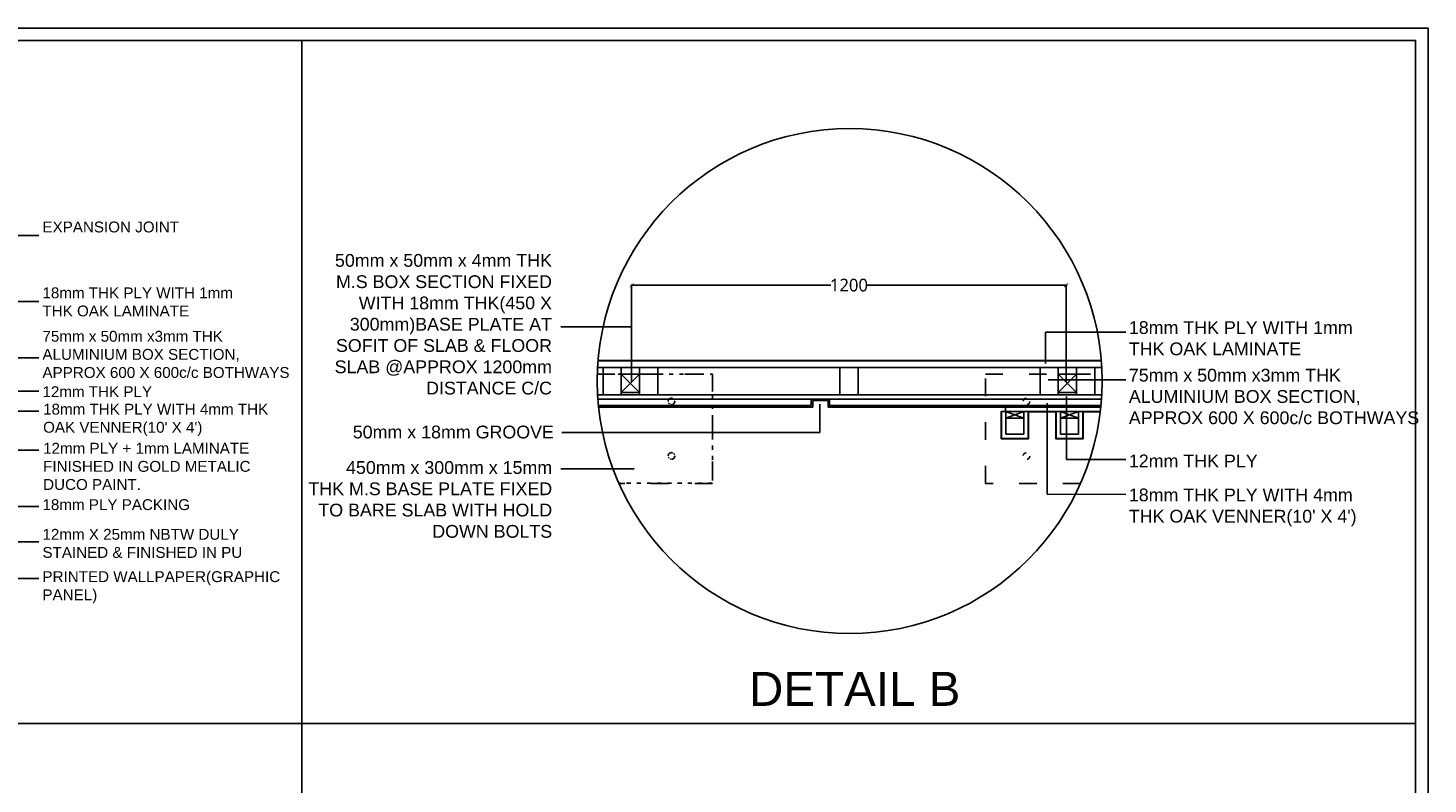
# Model space of a CAD drawing. Header units: millimetres. Extents: x 502444 to 745500, y -417645 to -375189.
# Tile 19 of 208: x 544319 to 560769, y -407023 to -398141. Entities that reach past the tile are written whole.
import ezdxf

# ---------------------------------------------------------------- set-up
doc = ezdxf.new("R2010")
doc.units = ezdxf.units.MM
doc.linetypes.add('ACAD_ISO03W100', pattern=[30, 12, -18])
doc.linetypes.add('DASHED', pattern=[0.75, 0.5, -0.25])
doc.layers.get('Defpoints').update_dxf_attribs({"color": 251})
for name, color, linetype, lineweight in [('0FM-WS-TEXT', 7, 'Continuous', 25), ('G-ANNO-TEXT', 231, 'Continuous', 9), ('Text', 7, 'Continuous', 25), ('Wall New', 1, 'Continuous', 50)]:
    doc.layers.add(name, color=color, linetype=linetype, lineweight=lineweight)
doc.layers.add('DIMENSIONS', color=7, linetype='Continuous', lineweight=25, true_color=0xcc0000)
doc.styles.add('Arial_B_4', font='arialbd.ttf', dxfattribs={"height": 800})
doc.styles.add('RS75', font='@Malgun Gothic', dxfattribs={"height": 75})
doc.dimstyles.new('DIM', dxfattribs={"dimtxt": 100, "dimasz": 50, "dimexe": 0, "dimexo": 20, "dimgap": 0, "dimtad": 0, "dimdec": 0, "dimrnd": 5, "dimzin": 0, "dimdsep": 46, "dimtxsty": 'Standard', "dimblk": 'OBLIQUE', "dimcen": 0, "dimdle": 10, "dimadec": 4, "dimazin": 0, "dimtfac": 1, "dimtdec": 0, "dimtofl": 0, "dimtmove": 1, "dimatfit": 3, "dimfxl": 1, "dimtolj": 1, "dimtzin": 0, "dimarcsym": 0})
doc.dimstyles.get("Standard").update_dxf_attribs({"dimtxt": 0.18, "dimasz": 0.18, "dimexe": 0.18, "dimexo": 0.0625, "dimgap": 0.09, "dimtad": 0, "dimtih": 1, "dimtoh": 1, "dimdec": 4, "dimzin": 0, "dimdsep": 46, "dimtxsty": 'Standard', "dimcen": 0.09, "dimadec": 0, "dimazin": 0, "dimtfac": 1, "dimtdec": 4, "dimtofl": 0, "dimtmove": 0, "dimatfit": 3, "dimfxl": 1, "dimtolj": 1, "dimtzin": 0, "dimarcsym": 0})

# ---------------------------------------------------------------- blocks, each defined once
blk = doc.blocks.new('sheet format horizontal')
at = {"layer": 'Text'}
for points in [[(66770.91, -4572.61), (66770.91, -3464.93), (65208.79, -3464.93), (65208.79, -4572.61)], [(66770.91, -4572.61), (65208.79, -4572.61), (65208.79, -3464.93), (66770.91, -3464.93)], [(65217.44, -3473.58), (66762.26, -3473.58), (66762.26, -4563.96), (65217.44, -4563.96)]]:
    blk.add_lwpolyline(points, close=True, dxfattribs=at)
blk = doc.blocks.new('_ArchTick')
at = {"color": 0, "linetype": 'ByBlock', "const_width": 0.15}
blk.add_lwpolyline([(-0.5, -0.5), (0.5, 0.5)], dxfattribs=at)
blk = doc.blocks.new('*D239')
at = {"layer": 'Defpoints', "color": 0, "lineweight": 25, "ltscale": 250, "transparency": 16777216}
for p in [(647016, -403986, 0), (646928, -404285), (647016, -404285, 0)]:
    blk.add_point(p, dxfattribs=at)
at = {"layer": 'DIMENSIONS', "color": 0, "lineweight": -2, "ltscale": 250, "transparency": 16777216}
for p, q in [((646928, -403976), (646928, -404068)), ((646996, -403986), (646928, -403986)), ((646928, -404295), (646928, -404204)), ((646996, -404285), (646928, -404285))]:
    blk.add_line(p, q, dxfattribs=at)
at = {"layer": 'DIMENSIONS', "color": 0, "lineweight": -2, "ltscale": 250, "transparency": 16777216, "xscale": 50, "yscale": 50, "zscale": 50}
for p, rotation in [((646928, -403986), 90), ((646928, -404285), 270)]:
    blk.add_blockref('_ArchTick', p, dxfattribs=dict(at, rotation=rotation))
at = {"layer": 'DIMENSIONS', "color": 0, "ltscale": 250, "transparency": 16777216, "insert": (646928, -404136), "char_height": 75, "attachment_point": 5, "rotation": 90, "style": 'RS75'}
blk.add_mtext('\\A1;{\\H1.3333x;50}', dxfattribs=at)
blk = doc.blocks.new('*D241')
at = {"layer": 'Defpoints', "color": 0, "lineweight": 25, "ltscale": 250, "transparency": 16777216}
for p in [(646717, -403875, 0), (646553, -404324), (646717, -404324, 0)]:
    blk.add_point(p, dxfattribs=at)
at = {"layer": 'DIMENSIONS', "color": 0, "lineweight": -2, "ltscale": 250, "transparency": 16777216}
for p, q in [((646553, -403865), (646553, -404031)), ((646697, -403875), (646553, -403875)), ((646553, -404334), (646553, -404168)), ((646697, -404324), (646553, -404324))]:
    blk.add_line(p, q, dxfattribs=at)
at = {"layer": 'DIMENSIONS', "color": 0, "lineweight": -2, "ltscale": 250, "transparency": 16777216, "xscale": 50, "yscale": 50, "zscale": 50}
for p, rotation in [((646553, -403875), 90), ((646553, -404324), 270)]:
    blk.add_blockref('_ArchTick', p, dxfattribs=dict(at, rotation=rotation))
at = {"layer": 'DIMENSIONS', "color": 0, "ltscale": 250, "transparency": 16777216, "insert": (646553, -404100), "char_height": 75, "attachment_point": 5, "rotation": 90, "style": 'RS75'}
blk.add_mtext('\\A1;{\\H1.3333x;75}', dxfattribs=at)
blk = doc.blocks.new('*D243')
at = {"layer": 'Defpoints', "color": 0, "lineweight": 25, "ltscale": 250, "transparency": 16777216}
for p in [(645876, -403680), (645876, -403875, 0), (647054, -403875, 0)]:
    blk.add_point(p, dxfattribs=at)
at = {"layer": 'DIMENSIONS', "color": 0, "lineweight": -2, "ltscale": 250, "transparency": 16777216}
for p, q in [((645866, -403680), (646396, -403680)), ((645876, -403855), (645876, -403680)), ((647064, -403680), (646534, -403680)), ((647054, -403855), (647054, -403680))]:
    blk.add_line(p, q, dxfattribs=at)
at = {"layer": 'DIMENSIONS', "color": 0, "lineweight": -2, "ltscale": 250, "transparency": 16777216, "xscale": 50, "yscale": 50, "zscale": 50, "rotation": 180}
blk.add_blockref('_ArchTick', (645876, -403680), dxfattribs=at)
at = {"layer": 'DIMENSIONS', "color": 0, "lineweight": -2, "ltscale": 250, "transparency": 16777216, "xscale": 50, "yscale": 50, "zscale": 50}
blk.add_blockref('_ArchTick', (647054, -403680), dxfattribs=at)
at = {"layer": 'DIMENSIONS', "color": 0, "ltscale": 250, "transparency": 16777216, "insert": (646465, -403680), "char_height": 75, "attachment_point": 5, "style": 'RS75'}
blk.add_mtext('\\A1;{\\H1.3333x;75}', dxfattribs=at)
blk = doc.blocks.new('*D170')
at = {"layer": 'Defpoints', "color": 0, "lineweight": 25, "ltscale": 250, "transparency": 16777216}
for p in [(646153, -404606, 0), (645949, -405049), (646153, -405049, 0)]:
    blk.add_point(p, dxfattribs=at)
at = {"layer": 'DIMENSIONS', "color": 0, "lineweight": -2, "ltscale": 250, "transparency": 16777216}
for p, q in [((645949, -404596), (645949, -404759)), ((646133, -404606), (645949, -404606)), ((645949, -405059), (645949, -404896)), ((646133, -405049), (645949, -405049))]:
    blk.add_line(p, q, dxfattribs=at)
at = {"layer": 'DIMENSIONS', "color": 0, "lineweight": -2, "ltscale": 250, "transparency": 16777216, "xscale": 50, "yscale": 50, "zscale": 50}
for p, rotation in [((645949, -404606), 90), ((645949, -405049), 270)]:
    blk.add_blockref('_ArchTick', p, dxfattribs=dict(at, rotation=rotation))
at = {"layer": 'DIMENSIONS', "color": 0, "ltscale": 250, "transparency": 16777216, "insert": (645949, -404827), "char_height": 75, "attachment_point": 5, "rotation": 90, "style": 'RS75'}
blk.add_mtext('\\A1;{\\H1.3333x;75}', dxfattribs=at)
blk = doc.blocks.new('*D171')
at = {"layer": 'Defpoints', "color": 0, "lineweight": 25, "ltscale": 250, "transparency": 16777216}
for p in [(646153, -405049, 0), (646602, -405049, 0), (646602, -405215)]:
    blk.add_point(p, dxfattribs=at)
at = {"layer": 'DIMENSIONS', "color": 0, "lineweight": -2, "ltscale": 250, "transparency": 16777216}
for p, q in [((646153, -405069), (646153, -405215)), ((646602, -405069), (646602, -405215)), ((646143, -405215), (646309, -405215)), ((646612, -405215), (646446, -405215))]:
    blk.add_line(p, q, dxfattribs=at)
at = {"layer": 'DIMENSIONS', "color": 0, "lineweight": -2, "ltscale": 250, "transparency": 16777216, "xscale": 50, "yscale": 50, "zscale": 50, "rotation": 180}
blk.add_blockref('_ArchTick', (646153, -405215), dxfattribs=at)
at = {"layer": 'DIMENSIONS', "color": 0, "lineweight": -2, "ltscale": 250, "transparency": 16777216, "xscale": 50, "yscale": 50, "zscale": 50}
blk.add_blockref('_ArchTick', (646602, -405215), dxfattribs=at)
at = {"layer": 'DIMENSIONS', "color": 0, "ltscale": 250, "transparency": 16777216, "insert": (646377, -405215), "char_height": 75, "attachment_point": 5, "style": 'RS75'}
blk.add_mtext('\\A1;{\\H1.3333x;75}', dxfattribs=at)
blk = doc.blocks.new('*D244')
at = {"layer": 'Defpoints', "color": 0, "lineweight": 25, "ltscale": 250, "transparency": 16777216}
for p in [(647051, -405043, 0), (646602, -405049, 0), (647051, -405215)]:
    blk.add_point(p, dxfattribs=at)
at = {"layer": 'DIMENSIONS', "color": 0, "lineweight": -2, "ltscale": 250, "transparency": 16777216}
for p, q in [((646602, -405069), (646602, -405215)), ((647051, -405063), (647051, -405215)), ((646592, -405215), (646758, -405215)), ((647061, -405215), (646895, -405215))]:
    blk.add_line(p, q, dxfattribs=at)
at = {"layer": 'DIMENSIONS', "color": 0, "lineweight": -2, "ltscale": 250, "transparency": 16777216, "xscale": 50, "yscale": 50, "zscale": 50, "rotation": 180}
blk.add_blockref('_ArchTick', (646602, -405215), dxfattribs=at)
at = {"layer": 'DIMENSIONS', "color": 0, "lineweight": -2, "ltscale": 250, "transparency": 16777216, "xscale": 50, "yscale": 50, "zscale": 50}
blk.add_blockref('_ArchTick', (647051, -405215), dxfattribs=at)
at = {"layer": 'DIMENSIONS', "color": 0, "ltscale": 250, "transparency": 16777216, "insert": (646826, -405215), "char_height": 75, "attachment_point": 5, "style": 'RS75'}
blk.add_mtext('\\A1;{\\H1.3333x;75}', dxfattribs=at)
blk = doc.blocks.new('*D242')
at = {"layer": 'Defpoints', "color": 0, "lineweight": 25, "ltscale": 250, "transparency": 16777216}
for p in [(647428, -403499), (647365, -403761, 0), (647428, -403761, 0)]:
    blk.add_point(p, dxfattribs=at)
at = {"layer": 'DIMENSIONS', "color": 0, "lineweight": -2, "ltscale": 250, "transparency": 16777216}
for p, q in [((647355, -403499), (647438, -403499)), ((647365, -403741), (647365, -403499)), ((647428, -403741), (647428, -403499))]:
    blk.add_line(p, q, dxfattribs=at)
at = {"layer": 'DIMENSIONS', "color": 0, "lineweight": -2, "ltscale": 250, "transparency": 16777216, "xscale": 50, "yscale": 50, "zscale": 50, "rotation": 180}
blk.add_blockref('_ArchTick', (647365, -403499), dxfattribs=at)
at = {"layer": 'DIMENSIONS', "color": 0, "lineweight": -2, "ltscale": 250, "transparency": 16777216, "xscale": 50, "yscale": 50, "zscale": 50}
blk.add_blockref('_ArchTick', (647428, -403499), dxfattribs=at)
at = {"layer": 'DIMENSIONS', "color": 0, "ltscale": 250, "transparency": 16777216, "insert": (647412, -403448), "char_height": 75, "attachment_point": 5, "style": 'RS75'}
blk.add_mtext('\\A1;{\\H1.3333x;12}', dxfattribs=at)
blk = doc.blocks.new('*D180')
at = {"layer": 'Defpoints', "color": 0, "lineweight": 25, "ltscale": 250, "transparency": 16777216}
for p in [(551412, -401162), (551412, -402314, 0), (556518, -402314, 0)]:
    blk.add_point(p, dxfattribs=at)
at = {"layer": 'DIMENSIONS', "color": 0, "lineweight": -2, "ltscale": 250, "transparency": 16777216}
for p, q in [((551402, -401162), (553751, -401162)), ((551412, -402294), (551412, -401162)), ((556528, -401162), (554180, -401162)), ((556518, -402294), (556518, -401162))]:
    blk.add_line(p, q, dxfattribs=at)
at = {"layer": 'DIMENSIONS', "color": 0, "lineweight": -2, "ltscale": 250, "transparency": 16777216, "xscale": 50, "yscale": 50, "zscale": 50, "rotation": 180}
blk.add_blockref('_ArchTick', (551412, -401162), dxfattribs=at)
at = {"layer": 'DIMENSIONS', "color": 0, "lineweight": -2, "ltscale": 250, "transparency": 16777216, "xscale": 50, "yscale": 50, "zscale": 50}
blk.add_blockref('_ArchTick', (556518, -401162), dxfattribs=at)
at = {"layer": 'DIMENSIONS', "color": 0, "ltscale": 250, "transparency": 16777216, "insert": (553965, -401162), "char_height": 75, "attachment_point": 5, "style": 'RS75'}
blk.add_mtext('\\A1;{\\H2x;1200}', dxfattribs=at)
blk = doc.blocks.new('TGTT')
at = {"layer": '0FM-WS-TEXT', "color": 18, "lineweight": 25, "true_color": 0x000000}
for p, q in [((669580.9, -404010.6, 0), (668199, -404010.6, 0)), ((668197.8, -404028.6, 0), (669582.1, -404028.6, 0)), ((668262.8, -404047.1, 0), (668312.8, -404097.1, 0)), ((668312.8, -404047.1, 0), (668262.8, -404097.1, 0)), ((669462.8, -404047.1, 0), (669512.8, -404097.1, 0)), ((669512.8, -404047.1, 0), (669462.8, -404097.1, 0)), ((668197.8, -404103.6, 0), (669582.1, -404103.6, 0)), ((669581.4, -404115.6, 0), (668198.5, -404115.6, 0)), ((668784.6, -404133.6, 0), (668200, -404133.6, 0)), ((668784.6, -404115.6, 0), (668784.6, -404133.6, 0)), ((668834.6, -404115.6, 0), (668834.6, -404133.6, 0)), ((669579.9, -404133.6, 0), (668834.6, -404133.6, 0)), ((669306, -404149.6, 0), (669578.1, -404149.6, 0)), ((669318, -404149.6, 0), (669318, -404137.6, 0)), ((669319, -404149.6, 0), (669368, -404167.6, 0)), ((669368, -404149.6, 0), (669319, -404167.6, 0)), ((669319, -404167.6, 0), (669368, -404167.6, 0)), ((669381, -404150.6, 0), (669456, -404150.6, 0)), ((669469, -404149.6, 0), (669518, -404167.6, 0)), ((669518, -404149.6, 0), (669469, -404167.6, 0)), ((669469, -404167.6, 0), (669518, -404167.6, 0)), ((669531, -404150.6, 0), (669578, -404150.6, 0))]:
    blk.add_line(p, q, dxfattribs=at)
at = {"layer": '0FM-WS-TEXT', "color": 251, "true_color": 0x636466}
for p, q in [((668830.6, -404119.6, 0), (668788.6, -404119.6, 0)), ((668788.6, -404119.6, 0), (668788.6, -404137.6, 0)), ((668830.6, -404119.6, 0), (668830.6, -404137.6, 0))]:
    blk.add_line(p, q, dxfattribs=at)
at = {"layer": '0FM-WS-TEXT', "color": 18, "lineweight": 25, "true_color": 0x000000, "elevation": 0}
for points in [[(668199.1, -404009.6), (669580.9, -404009.6)], [(669579.5, -404137.6), (668830.6, -404137.6)]]:
    blk.add_lwpolyline(points, dxfattribs=at)
at = {"layer": '0FM-WS-TEXT', "color": 18, "linetype": 'ACAD_ISO03W100', "lineweight": 25, "ltscale": 4, "true_color": 0x000000, "elevation": 0}
for points in [[(668197, -404047.1), (668512.8, -404047.1), (668512.8, -404347.1), (668256.3, -404347.1)], [(669523.7, -404347.1), (669262.8, -404347.1), (669262.8, -404047.1), (669582.9, -404047.1)]]:
    blk.add_lwpolyline(points, dxfattribs=at)
at = {"layer": '0FM-WS-TEXT', "color": 18, "lineweight": 25, "true_color": 0x000000, "elevation": 0}
for points in [[(668262.8, -404028.6), (668262.8, -404103.6), (668212.8, -404103.6), (668212.8, -404028.6)], [(668312.8, -404047.1), (668312.8, -404097.1), (668262.8, -404097.1), (668262.8, -404047.1)], [(668362.8, -404028.6), (668362.8, -404103.6), (668312.8, -404103.6), (668312.8, -404028.6)], [(668912.8, -404028.6), (668912.8, -404103.6), (668862.8, -404103.6), (668862.8, -404028.6)], [(669462.8, -404028.6), (669462.8, -404103.6), (669412.8, -404103.6), (669412.8, -404028.6)], [(669512.8, -404047.1), (669512.8, -404097.1), (669462.8, -404097.1), (669462.8, -404047.1)], [(669562.8, -404028.6), (669562.8, -404103.6), (669512.8, -404103.6), (669512.8, -404028.6)]]:
    blk.add_lwpolyline(points, close=True, dxfattribs=at)
at = {"layer": '0FM-WS-TEXT', "color": 251, "true_color": 0x636466, "elevation": 0}
blk.add_lwpolyline([(668788.6, -404137.6), (668200.4, -404137.6)], dxfattribs=at)
at = {"layer": '0FM-WS-TEXT', "elevation": 0}
for points in [[(669381, -404150.6), (669381, -404224.6), (669306, -404224.6), (669306, -404149.6), (669381, -404149.6)], [(669380, -404149.6), (669380, -404223.6), (669307, -404223.6), (669307, -404149.6)], [(669368, -404149.6), (669368, -404211.6), (669319, -404211.6), (669319, -404149.6)], [(669456, -404149.6), (669531, -404149.6)], [(669531, -404150.6), (669531, -404224.6), (669456, -404224.6), (669456, -404150.6)], [(669530, -404149.6), (669530, -404223.6), (669457, -404223.6), (669457, -404149.6)], [(669518, -404149.6), (669518, -404211.6), (669469, -404211.6), (669469, -404149.6)]]:
    blk.add_lwpolyline(points, dxfattribs=at)
at = {"layer": '0FM-WS-TEXT', "color": 1, "lineweight": 25}
blk.add_circle((668890, -404066.1, 0), 693.2, dxfattribs=at)
at = {"layer": '0FM-WS-TEXT', "color": 18, "linetype": 'ACAD_ISO03W100', "lineweight": 25, "true_color": 0x000000}
for centre in [(668400.3, -404122.1, 0), (669375.3, -404122.1, 0), (668400.3, -404272.1, 0), (669375.3, -404272.1, 0)]:
    blk.add_circle(centre, 9, dxfattribs=at)
blk = doc.blocks.new('TYT')
at = {"color": 1, "linetype": 'DASHED', "lineweight": 30, "ltscale": 250}
for p, q in [((647396.5, -404592.9, 0), (647396.5, -402709.9, 0)), ((647396.5, -404592.9, 0), (647511.7, -404592.9, 0)), ((647511.7, -404592.9, 0), (647511.7, -405504.5, 0))]:
    blk.add_line(p, q, dxfattribs=at)
at = {"color": 18, "lineweight": 25, "true_color": 0x000000}
for p, q in [((647365, -403761.3, 0), (647365, -403875.1, 0)), ((647427.9, -403761.3, 0), (647427.9, -403875.1, 0)), ((647352.9, -404396, 0), (647352.9, -404599.6, 0)), ((647427.9, -404396, 0), (647427.9, -404324.2, 0)), ((647427.9, -404515.8, 0), (647427.9, -404396, 0)), ((647499.8, -404587.7, 0), (647499.8, -404515.8, 0)), ((647649.5, -404587.7, 0), (647649.5, -404515.8, 0)), ((647948.8, -404587.7, 0), (647948.8, -404515.8, 0)), ((648098.5, -404587.7, 0), (648098.5, -404515.8, 0)), ((648397.9, -404587.7, 0), (648397.9, -404515.8, 0)), ((648547.6, -404587.7, 0), (648547.6, -404515.8, 0))]:
    blk.add_line(p, q, dxfattribs=at)
at = {"layer": '0FM-WS-TEXT', "color": 18, "lineweight": 25, "true_color": 0x000000}
for p, q in [((643237.7, -403875.1, 0), (647365, -403875.1, 0)), ((647365, -403767.3, 0), (643252.1, -403767.3, 0)), ((648603.5, -403767.3, 0), (647427.9, -403767.3, 0)), ((647427.9, -403875.1, 0), (648617.8, -403875.1, 0)), ((647016.2, -403985.9, 0), (647315.6, -404285.3, 0)), ((647315.6, -403985.9, 0), (647016.2, -404285.3, 0)), ((647465.3, -403985.9, 0), (647764.7, -404285.3, 0)), ((647764.7, -403985.9, 0), (647465.3, -404285.3, 0)), ((643224.6, -404324.2, 0), (647352.9, -404324.2, 0)), ((647352.9, -404396, 0), (643229.5, -404396, 0)), ((647352.9, -404324.2, 0), (647352.9, -404396, 0)), ((647427.9, -404324.2, 0), (648630.9, -404324.2, 0)), ((648626.1, -404396, 0), (647427.9, -404396, 0)), ((647352.9, -404503.8, 0), (643240.3, -404503.8, 0)), ((643529.9, -404599.6, 0), (643529.9, -404527.8, 0)), ((648615.2, -404503.8, 0), (647427.9, -404503.8, 0)), ((647427.9, -404503.8, 0), (648615.2, -404503.8, 0)), ((647427.9, -404515.8, 0), (648613.7, -404515.8, 0)), ((643458, -404599.6, 0), (647499.8, -404599.6, 0)), ((643535.9, -404599.6, 0), (643829.3, -404707.4, 0)), ((643829.3, -404599.6, 0), (643535.9, -404707.4, 0)), ((643907.1, -404605.6, 0), (644356.2, -404605.6, 0)), ((644434, -404599.6, 0), (644727.4, -404707.4, 0)), ((644727.4, -404599.6, 0), (644434, -404707.4, 0)), ((644805.3, -404605.6, 0), (645254.3, -404605.6, 0)), ((645332.2, -404599.6, 0), (645625.6, -404707.4, 0)), ((645625.6, -404599.6, 0), (645332.2, -404707.4, 0)), ((645703.4, -404605.6, 0), (646152.5, -404605.6, 0)), ((646230.4, -404599.6, 0), (646523.8, -404707.4, 0)), ((646523.8, -404599.6, 0), (646230.4, -404707.4, 0)), ((646601.6, -404605.6, 0), (647050.7, -404605.6, 0)), ((647128.5, -404599.6, 0), (647421.9, -404707.4, 0)), ((647421.9, -404599.6, 0), (647128.5, -404707.4, 0)), ((647499.8, -404587.7, 0), (647649.5, -404587.7, 0)), ((648098.5, -404587.7, 0), (647948.8, -404587.7, 0)), ((648547.6, -404587.7, 0), (648397.9, -404587.7, 0)), ((643535.9, -404707.4, 0), (643829.3, -404707.4, 0)), ((644434, -404707.4, 0), (644727.4, -404707.4, 0)), ((645332.2, -404707.4, 0), (645625.6, -404707.4, 0)), ((646230.4, -404707.4, 0), (646523.8, -404707.4, 0)), ((647128.5, -404707.4, 0), (647421.9, -404707.4, 0))]:
    blk.add_line(p, q, dxfattribs=at)
at = {"layer": '0FM-WS-TEXT', "color": 18, "lineweight": 25, "true_color": 0x000000, "elevation": 0}
for points in [[(643253, -403761.3), (647365, -403761.3)], [(647427.9, -403761.3), (648602.5, -403761.3)], [(647352.9, -404527.8), (643243.4, -404527.8)]]:
    blk.add_lwpolyline(points, dxfattribs=at)
for points in [[(647016.2, -403875.1), (647016.2, -404324.2), (646716.8, -404324.2), (646716.8, -403875.1)], [(648064, -403875.1), (648064, -404324.2), (647764.7, -404324.2), (647764.7, -403875.1)], [(647315.6, -403985.9), (647315.6, -404285.3), (647016.2, -404285.3), (647016.2, -403985.9)], [(647764.7, -403985.9), (647764.7, -404285.3), (647465.3, -404285.3), (647465.3, -403985.9)]]:
    blk.add_lwpolyline(points, close=True, dxfattribs=at)
at = {"layer": '0FM-WS-TEXT', "elevation": 0}
for points in [[(643907.1, -404605.6), (643907.1, -405048.7), (643458, -405048.7), (643458, -404599.6), (643907.1, -404599.6)], [(643901.1, -404599.6), (643901.1, -405042.7), (643464, -405042.7), (643464, -404599.6)], [(643829.3, -404599.6), (643829.3, -404970.9), (643535.9, -404970.9), (643535.9, -404599.6)], [(644356.2, -404599.6), (644805.3, -404599.6)], [(644805.3, -404605.6), (644805.3, -405048.7), (644356.2, -405048.7), (644356.2, -404605.6)], [(644799.3, -404599.6), (644799.3, -405042.7), (644362.2, -405042.7), (644362.2, -404599.6)], [(644727.4, -404599.6), (644727.4, -404970.9), (644434, -404970.9), (644434, -404599.6)], [(645254.3, -404599.6), (645703.4, -404599.6)], [(645703.4, -404605.6), (645703.4, -405048.7), (645254.3, -405048.7), (645254.3, -404605.6)], [(645697.4, -404599.6), (645697.4, -405042.7), (645260.3, -405042.7), (645260.3, -404599.6)], [(645625.6, -404599.6), (645625.6, -404970.9), (645332.2, -404970.9), (645332.2, -404599.6)], [(646152.5, -404599.6), (646601.6, -404599.6)], [(646601.6, -404605.6), (646601.6, -405048.7), (646152.5, -405048.7), (646152.5, -404605.6)], [(646595.6, -404599.6), (646595.6, -405042.7), (646158.5, -405042.7), (646158.5, -404599.6)], [(646523.8, -404599.6), (646523.8, -404970.9), (646230.4, -404970.9), (646230.4, -404599.6)], [(647050.7, -404599.6), (647499.8, -404599.6), (647499.8, -405048.7), (647050.7, -405048.7), (647050.7, -404605.6)], [(647493.8, -404599.6), (647493.8, -405042.7), (647056.7, -405042.7), (647056.7, -404599.6)], [(647421.9, -404599.6), (647421.9, -404970.9), (647128.5, -404970.9), (647128.5, -404599.6)]]:
    blk.add_lwpolyline(points, dxfattribs=at)
at = {"layer": '0FM-WS-TEXT', "color": 1, "lineweight": 25}
blk.add_circle((645927.8, -404178.3, 0), 2707.1, dxfattribs=at)
at = {"layer": 'G-ANNO-TEXT', "color": 7, "char_height": 100, "attachment_point": 1, "style": 'Arial_B_4'}
for s, insert, width in [('\\A1;\\pxqr;{\\fArial|b0|i0|c0|p34;25mm GROOVE FOR EXPANSION JOINT }', (640947.3, -402533.1), 2085.303), ('\\A1;{\\fArial|b0|i0|c0|p34;\\C1;EXPANSION JOINT}', (649175.8, -402709.9, 0), 1978.774), ('\\A1;\\pxqr;{\\fArial|b0|i0|c0|p34;50mm x 50mm x 4mm THK M.S BOX SECTION FIXED WITH 15mm THK(450 X 300mm)BASE PLATE AT SOFIT OF SLAB & FLOOR SLAB @APPROX 1200 X1200mm c/c BOTHWAYS }', (641069, -402954.2), 1963.076), ('\\A1;{\\fArial|b0|i0|c0|p34;18mm THK PLY WITH 1mm THK OAK LAMINATE}', (649175.8, -403316), 1978.774), ('\\A1;{\\fArial|b0|i0|c0|p34;75mm x 50mm x3mm THK ALUMINIUM BOX SECTION, APPROX 600 X 600c/c BOTHWAYS}', (649175.8, -403715.9), 2366.12), ('\\A1;{\\fArial|b0|i0|c0|p34;12mm THK PLY}', (649175.8, -404225.8), 2867.618), ("\\A1;{\\fArial|b0|i0|c0|p34;18mm THK PLY WITH 4mm THK OAK VENNER(10' X 4')}", (649182, -404386.8), 2347.55), ('\\A1;{\\fArial|b0|i0|c0|p34;12mm x 12mm GROOVE}', (641498.6, -404500.7), 2867.618), ('\\A1;{\\fArial|b0|i0|c0|p34;12mm PLY + 1mm LAMINATE FINISHED IN GOLD METALIC DUCO PAINT.}', (649182, -404746.6), 2314.914), ('\\A1;{\\fArial|b0|i0|c0|p34;18mm PLY PACKING}', (649175.8, -405265.5, 0), 2867.618), ('\\A1;{\\fArial|b0|i0|c0|p34;12mm X 25mm NBTW DULY STAINED & FINISHED IN PU}', (649175.8, -405538.7, 0), 2367.888), ('\\A1;{\\fArial|b0|i0|c0|p34;PRINTED WALLPAPER(GRAPHIC PANEL)}', (649175.8, -405928.5, 0), 2398.485)]:
    blk.add_mtext(s, dxfattribs=dict(at, insert=insert, width=width))
at = {"layer": 'DIMENSIONS', "color": 252, "ltscale": 250, "true_color": 0x939598}
for base, p1, p2, text, picture, middle in [((647427.9, -403499), (647365, -403761.3, 0), (647427.9, -403761.3, 0), '{\\H1.3333x;12}', '*D242', (647411.8, -403447.9)), ((645876.5, -403679.7, 0), (647053.6, -403875.1, 0), (645876.5, -403875.1, 0), '{\\H1.3333x;75}', '*D243', (646465, -403679.7, 0)), ((647050.7, -405215.2, 0), (646601.6, -405048.7, 0), (647050.7, -405042.7, 0), '{\\H1.3333x;75}', '*D244', (646826.1, -405215.2, 0)), ((646601.6, -405215.2, 0), (646152.5, -405048.7, 0), (646601.6, -405048.7, 0), '{\\H1.3333x;75}', '*D171', (646377.1, -405215.2, 0))]:
    dim = blk.add_linear_dim(base=base, p1=p1, p2=p2, text=text, dimstyle='DIM', override={"dimtxt": 60, "dimtxsty": 'RS75', "dimblk1": 'ArchTick', "dimblk2": 'ArchTick', "dimsah": 1}, dxfattribs=at)
    dim.commit()
    dim.dimension.update_dxf_attribs({"geometry": picture, "text_midpoint": middle})
for base, p1, p2, text, picture, middle in [((646553, -404324.2, 0), (646716.8, -403875.1, 0), (646716.8, -404324.2, 0), '{\\H1.3333x;75}', '*D241', (646553, -404099.6, 0)), ((646927.5, -404285.3, 0), (647016.2, -403985.9, 0), (647016.2, -404285.3, 0), '{\\H1.3333x;50}', '*D239', (646927.5, -404135.6, 0)), ((645949.1, -405048.7, 0), (646152.5, -404605.6, 0), (646152.5, -405048.7, 0), '{\\H1.3333x;75}', '*D170', (645949.1, -404827.2, 0))]:
    dim = blk.add_linear_dim(base=base, p1=p1, p2=p2, angle=90, text=text, dimstyle='DIM', override={"dimtxt": 60, "dimtxsty": 'RS75', "dimblk1": 'ArchTick', "dimblk2": 'ArchTick', "dimsah": 1}, dxfattribs=at)
    dim.commit()
    dim.dimension.update_dxf_attribs({"geometry": picture, "text_midpoint": middle})
at = {"color": 18, "lineweight": 25, "true_color": 0x000000}
blk.add_leader([(648023.7, -404587.7, 0), (648023.7, -405657.1, 0), (649141.1, -405657.1, 0)], dimstyle='Standard', override={"dimtxt": 100, "dimgap": 0.09, "dimtad": 0, "dimtih": 0, "dimtoh": 0, "dimtfill": 1, "dimarcsym": 2}, dxfattribs=at)
at = {"layer": '0FM-WS-TEXT'}
for points in [[(646550.2, -404352.8, 0), (646550.2, -402584.3, 0), (643066, -402584.3, 0)], [(647396.5, -402838.4, 0), (649141.1, -402838.4, 0)], [(646314.8, -404046.6, 0), (646314.8, -403444.4, 0), (643066, -403444.4, 0)], [(648197.4, -403814.9, 0), (648197.4, -403444.4, 0), (649141.1, -403444.4, 0)], [(647891.5, -403964.6, 0), (649141.1, -403964.6, 0)], [(648236.5, -404382.9, 0), (648236.5, -404272.2, 0), (649141.1, -404272.2, 0)], [(647804.7, -404515.8, 0), (647804.7, -405996.7, 0), (649141.1, -405996.7, 0)], [(648209.7, -404455.1, 0), (649141.1, -404455.1, 0)], [(643492.1, -404564.6), (643066, -404564.6)], [(647272.9, -404660.3, 0), (647272.9, -405333.7, 0), (649141.1, -405333.7, 0)], [(647460.6, -404814.8, 0), (649141.1, -404814.8, 0)]]:
    blk.add_leader(points, dimstyle='Standard', override={"dimtxt": 100, "dimasz": 50, "dimtih": 0, "dimtoh": 0, "dimtfill": 1, "dimarcsym": 2}, dxfattribs=at)

msp = doc.modelspace()

# ---------------------------------------------------------------- linework, layer by layer
at = {"layer": '0FM-WS-TEXT', "color": 18, "lineweight": 25, "true_color": 0x000000}
for p, q in [((547535.94638, -398287.0464, 2803.51127), (547535.94638, -414336.39715, 2803.51127)), ((534449.26423, -406311.72178, 2803.51127), (560622.62854, -406311.72178, 2803.51127))]:
    msp.add_line(p, q, dxfattribs=at)
at = {"layer": '0FM-WS-TEXT', "color": 18, "linetype": 'ACAD_ISO03W100', "lineweight": 25, "ltscale": 4, "true_color": 0x000000, "elevation": 0}
msp.add_lwpolyline([(551012.84509, -402207.49846), (552360.60053, -402207.49846), (552360.60053, -403487.65831), (551265.66413, -403487.65831)], dxfattribs=at)
at = {"layer": '0FM-WS-TEXT', "color": 18, "linetype": 'ACAD_ISO03W100', "lineweight": 25, "true_color": 0x000000}
for centre in [(551880.54059, -402527.53843, 0), (551880.54059, -403167.61835, 0)]:
    msp.add_circle(centre, 38.4048, dxfattribs=at)

# ---------------------------------------------------------------- block references
at = {"layer": '0FM-WS-TEXT', "color": 18, "lineweight": 25, "true_color": 0x000000}
for name, p, xscale, yscale, zscale in [('TYT', (-284141.45261, 113618.39571, 0), 1.276434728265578, 1.276434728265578, 1.276434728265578), ('TGTT', (-2308050.18727, 1326615.99985, 0), 4.278767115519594, 4.278767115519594, 4.278767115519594)]:
    msp.add_blockref(name, p, dxfattribs=dict(at, xscale=xscale, yscale=yscale, zscale=zscale))
at = {"layer": 'Wall New', "color": 5, "true_color": 0x0000ff, "xscale": 16.94267598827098, "yscale": 16.94267598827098, "zscale": 16.94267598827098}
msp.add_blockref('sheet format horizontal', (-570508.69964, -339435.37346, 2803.51127), dxfattribs=at)

# ---------------------------------------------------------------- texts
at = {"layer": 'G-ANNO-TEXT', "color": 7, "attachment_point": 1, "style": 'Arial_B_4'}
for s, insert, char_height, width in [('\\A1;\\pxqr;{\\fArial|b0|i0|c0|p34;50mm x 50mm x 4mm THK M.S BOX SECTION FIXED WITH 18mm THK(450 X 300mm)BASE PLATE AT SOFIT OF SLAB & FLOOR SLAB @APPROX 1200mm DISTANCE C/C }', (547608.16373, -400795.80488, 2803.51127), 150, 2867.6184016), ('\\A1;{\\fArial|b0|i0|c0|p34;18mm THK PLY WITH 1mm THK OAK LAMINATE}', (557253.96207, -401585.0469), 150, 2867.6184016), ('\\A1;{\\fArial|b0|i0|c0|p34;75mm x 50mm x3mm THK ALUMINIUM BOX SECTION, APPROX 600 X 600c/c BOTHWAYS}', (557253.96207, -402144.58836), 150, 3604.6722261), ('\\A1;{\\fArial|b0|i0|c0|p34;50mm x 18mm GROOVE}', (548135.36342, -402812.39707, 0), 150, 2867.6184016), ('\\A1;{\\fArial|b0|i0|c0|p34;12mm THK PLY}', (557253.96207, -403152.05747), 150, 2867.6184016), ('\\A1;\\pxqr;{\\fArial|b0|i0|c0|p34;450mm x 300mm x 15mm THK M.S BASE PLATE FIXED TO BARE SLAB WITH HOLD DOWN BOLTS}', (547610.65702, -403229.20162), 150, 2867.6184016), ("\\A1;{\\fArial|b0|i0|c0|p34;18mm THK PLY WITH 4mm THK OAK VENNER(10' X 4')}", (557253.96207, -403551.2369), 150, 2867.6184016), ('{\\fArial|b0|i0|c0|p34;\\C1;DETAIL B }', (552790.65281, -405704.91929, 0), 400, 3074.9844759)]:
    msp.add_mtext(s, dxfattribs=dict(at, insert=insert, char_height=char_height, width=width))

# ---------------------------------------------------------------- dimensions: what is measured, and where the dimension line sits
at = {"layer": 'DIMENSIONS', "color": 252, "ltscale": 250, "true_color": 0x939598}
dim = msp.add_linear_dim(base=(551411.88661, -401161.65784), p1=(556518.38979, -402314.32755, 0), p2=(551411.88661, -402314.32755, 0), text='{\\H2x;1200}', dimstyle='DIM', override={"dimtxt": 60, "dimtxsty": 'RS75', "dimblk1": 'ArchTick', "dimblk2": 'ArchTick', "dimsah": 1}, dxfattribs=at)
dim.commit()
dim.dimension.update_dxf_attribs({"geometry": '*D180', "text_midpoint": (553965.1382, -401161.65784)})

# ---------------------------------------------------------------- leaders
at = {"layer": '0FM-WS-TEXT'}
for points in [[(551411.88661, -402207.94207, 0), (551411.88661, -401651.88456, 0), (550578.86384, -401651.88456, 0)], [(556275.54322, -402083.98086, 0), (556275.54322, -401713.5247, 0), (557219.26997, -401713.5247, 0)], [(556305.20131, -402273.85749, 0), (557219.26997, -402273.85749, 0)], [(556521.04676, -402471.90363), (556521.04676, -403212.04223), (557219.26997, -403212.04223)], [(553622.06558, -402560.20602), (553622.06558, -402892.77778), (550591.4473, -402892.77778)], [(556294.71193, -402549.29617), (556294.71193, -403618.2944), (557219.26997, -403619.49372)], [(551440.61246, -403320.00136, 0), (550578.86384, -403320.00136, 0)]]:
    msp.add_leader(points, dimstyle='Standard', override={"dimtxt": 100, "dimasz": 50, "dimtih": 0, "dimtoh": 0, "dimtfill": 1, "dimarcsym": 2}, dxfattribs=at)

doc.saveas('drawing.dxf')
